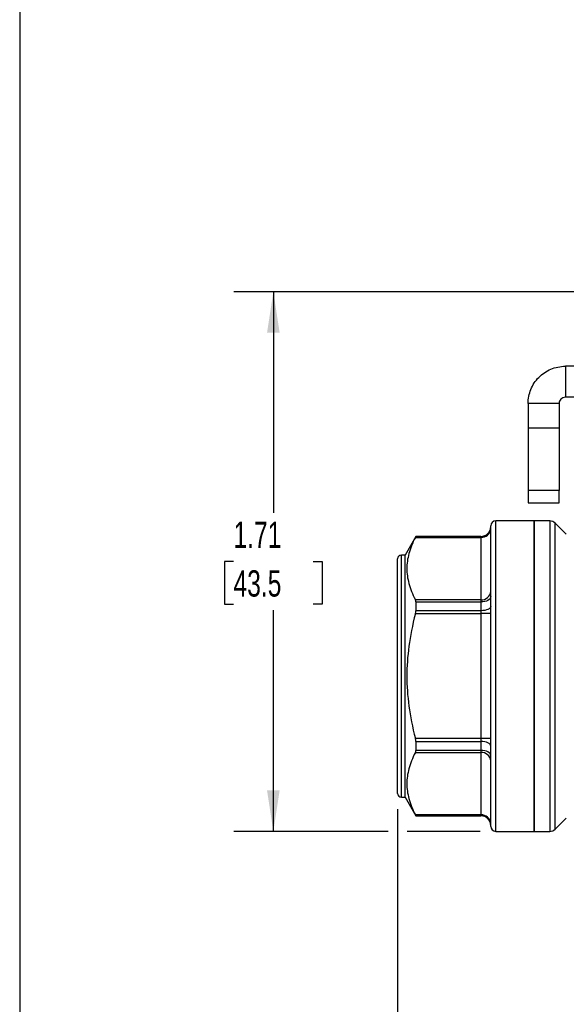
# Model space of a CAD drawing. Header units: inches. Extents: x 0.2 to 10.8, y 0.2 to 8.2.
# Tile 2 of 15: x 0.2 to 2, y 1.8 to 5. Entities that reach past the tile are written whole.
import ezdxf

# ---------------------------------------------------------------- set-up
doc = ezdxf.new("R2010")
doc.units = ezdxf.units.IN
doc.header["$MEASUREMENT"] = 0
doc.linetypes.add('SLD-Solid', pattern=[0])
doc.layers.add('DIMENSIONS', color=140, linetype='SLD-Solid', lineweight=25)
doc.layers.add('TEXT', color=140, linetype='SLD-Solid', lineweight=25)
doc.styles.add('SLDTEXTSTYLE0', font='TXT', dxfattribs={"width": 0.7})
doc.dimstyles.new('SLDDIMSTYLE0', dxfattribs={"dimtxt": 0.084961, "dimasz": 0.13, "dimexe": 0, "dimexo": 0.0625, "dimgap": 0.02124, "dimtad": 0, "dimtih": 1, "dimtoh": 1, "dimrnd": 1e-09, "dimzin": 12, "dimdsep": 46, "dimtxsty": 'SLDTEXTSTYLE0', "dimsah": 1, "dimcen": 0.09, "dimadec": 0, "dimazin": 3, "dimtfac": 1, "dimtofl": 0, "dimtmove": 0, "dimatfit": 3, "dimfxl": 0, "dimfrac": 2, "dimtolj": 1, "dimtzin": 12, "dimarcsym": 0})

# ---------------------------------------------------------------- blocks, each defined once
blk = doc.blocks.new('_D_2')
at = {"layer": 'DIMENSIONS'}
for p, q in [((1.4473, 2.4553), (1.4473, 1.3941)), ((3.2189, 2.4553), (3.2189, 1.3941)), ((1.4473, 1.5191), (2.0917, 1.5191)), ((2.2069, 1.5191), (2.1783, 1.5191)), ((2.1783, 1.5191), (2.1783, 1.3841)), ((2.4593, 1.5191), (2.4879, 1.5191)), ((2.4879, 1.5191), (2.4879, 1.3841)), ((3.2189, 1.5191), (2.5745, 1.5191)), ((2.1783, 1.3841), (2.2069, 1.3841)), ((2.4879, 1.3841), (2.4593, 1.3841))]:
    blk.add_line(p, q, dxfattribs=at)
for points in [[(1.4473, 1.5191), (1.5773, 1.4991), (1.5773, 1.5391)], [(3.2189, 1.5191), (3.0889, 1.5391), (3.0889, 1.4991)]]:
    blk.add_solid(points, dxfattribs=at)
at = {"layer": 'DIMENSIONS', "char_height": 0.08333, "attachment_point": 1, "style": 'SLDTEXTSTYLE0'}
for s, insert in [('1.77', (2.2069, 1.6455)), ('45.0', (2.2069, 1.4915))]:
    blk.add_mtext(s, dxfattribs=dict(at, insert=insert))
blk = doc.blocks.new('_D_4')
at = {"layer": 'DIMENSIONS'}
for p, q in [((2.1794, 4.0959), (0.9286, 4.0959)), ((1.0536, 4.0959), (1.0536, 3.3946)), ((0.9273, 3.2405), (0.8988, 3.2405)), ((0.8988, 3.2405), (0.8988, 3.1055)), ((1.1798, 3.2405), (1.2083, 3.2405)), ((1.2083, 3.2405), (1.2083, 3.1055)), ((0.8988, 3.1055), (0.9273, 3.1055)), ((1.2083, 3.1055), (1.1798, 3.1055)), ((1.0536, 2.3852), (1.0536, 3.0865)), ((1.4173, 2.3852), (0.9286, 2.3852)), ((1.7083, 2.3852), (1.4773, 2.3852))]:
    blk.add_line(p, q, dxfattribs=at)
for points in [[(1.0536, 4.0959), (1.0336, 3.9659), (1.0736, 3.9659)], [(1.0536, 2.3852), (1.0736, 2.5152), (1.0336, 2.5152)]]:
    blk.add_solid(points, dxfattribs=at)
at = {"layer": 'DIMENSIONS', "char_height": 0.08333, "attachment_point": 1, "style": 'SLDTEXTSTYLE0'}
for s, insert in [('1.71', (0.9273, 3.367)), ('43.5', (0.9273, 3.2129))]:
    blk.add_mtext(s, dxfattribs=dict(at, insert=insert))

msp = doc.modelspace()

# ---------------------------------------------------------------- linework, layer by layer
for p, q in [((1.9788, 3.8596), (1.9788, 3.7612)), ((2.6258, 3.8596), (1.9788, 3.8596)), ((2.6258, 3.7612), (1.9788, 3.7612)), ((1.8607, 3.7415), (1.8607, 3.6629)), ((1.9591, 3.7415), (1.8607, 3.7415)), ((1.9591, 3.7415), (1.9591, 3.6629)), ((1.9591, 3.6629), (1.8607, 3.6629)), ((1.8607, 3.6629), (1.8607, 3.4661)), ((1.9591, 3.6629), (1.9591, 3.4661)), ((1.9591, 3.4661), (1.8607, 3.4661)), ((1.8607, 3.4661), (1.8607, 3.4267)), ((1.9591, 3.4267), (1.9591, 3.4661)), ((1.8607, 3.4267), (1.9591, 3.4267)), ((1.7426, 2.401), (1.7426, 3.3537)), ((1.8803, 3.3695), (1.7583, 3.3695)), ((1.7583, 2.3852), (1.7583, 3.3695)), ((1.9296, 3.3695), (1.8803, 3.3695)), ((1.8803, 3.3695), (1.8803, 2.3852)), ((1.8803, 2.3852), (1.8803, 3.3695)), ((1.9296, 3.3695), (1.9296, 2.3852)), ((1.9817, 3.3272), (1.9463, 3.3626)), ((1.9463, 2.3921), (1.9463, 3.3626)), ((1.505, 3.3203), (1.4709, 3.2612)), ((1.5037, 3.3173), (1.7111, 3.3173)), ((1.7111, 3.3203), (1.505, 3.3203)), ((1.505, 3.3203), (1.505, 3.32)), ((1.7111, 3.32), (1.505, 3.32)), ((1.7111, 3.3203), (1.7111, 3.32)), ((1.7111, 3.32), (1.7111, 3.3173)), ((1.7111, 3.3173), (1.7111, 3.1193)), ((1.4473, 2.5053), (1.4473, 3.2494)), ((1.4709, 3.2612), (1.4591, 3.2612)), ((1.4591, 2.4935), (1.4591, 3.2612)), ((1.4709, 2.4935), (1.4709, 3.2612)), ((1.7111, 3.1193), (1.5037, 3.1193)), ((1.505, 3.1127), (1.505, 3.0846)), ((1.505, 3.1127), (1.7111, 3.1127)), ((1.7111, 3.1193), (1.7111, 3.1127)), ((1.7111, 3.1127), (1.7111, 3.0846)), ((1.5037, 3.0754), (1.7111, 3.0754)), ((1.7111, 3.0846), (1.505, 3.0846)), ((1.7111, 3.0846), (1.7111, 3.0754)), ((1.7111, 3.0754), (1.7111, 2.6793)), ((1.7426, 3.0754), (1.7111, 3.0754)), ((1.7111, 2.6793), (1.5037, 2.6793)), ((1.505, 2.6701), (1.505, 2.642)), ((1.505, 2.6701), (1.7111, 2.6701)), ((1.7426, 2.6793), (1.7111, 2.6793)), ((1.7111, 2.6793), (1.7111, 2.6701)), ((1.7111, 2.6701), (1.7111, 2.642)), ((1.5037, 2.6354), (1.7111, 2.6354)), ((1.7111, 2.642), (1.505, 2.642)), ((1.7111, 2.642), (1.7111, 2.6354)), ((1.7111, 2.6354), (1.7111, 2.4374)), ((1.4591, 2.4935), (1.4709, 2.4935)), ((1.4709, 2.4935), (1.505, 2.4344)), ((1.7111, 2.4374), (1.5037, 2.4374)), ((1.505, 2.4347), (1.505, 2.4344)), ((1.505, 2.4347), (1.7111, 2.4347)), ((1.7111, 2.4374), (1.7111, 2.4347)), ((1.7111, 2.4347), (1.7111, 2.4344)), ((1.505, 2.4344), (1.7111, 2.4344)), ((1.9463, 2.3921), (1.9817, 2.4275)), ((1.7583, 2.3852), (1.8803, 2.3852)), ((1.8803, 2.3852), (1.9296, 2.3852))]:
    msp.add_line(p, q)
at = {"flags": 128}
for points in [[(1.7426, 3.1294), (1.7419, 3.1262), (1.7402, 3.123), (1.7372, 3.1201), (1.7333, 3.1176), (1.7286, 3.1155), (1.7231, 3.114), (1.7172, 3.113), (1.7111, 3.1127)], [(1.7426, 3.0994), (1.7419, 3.0965), (1.7402, 3.0937), (1.7372, 3.0912), (1.7333, 3.089), (1.7286, 3.0871), (1.7231, 3.0858), (1.7172, 3.0849), (1.7111, 3.0846)], [(1.7426, 2.6553), (1.7419, 2.6582), (1.7402, 2.661), (1.7372, 2.6635), (1.7333, 2.6657), (1.7286, 2.6676), (1.7231, 2.6689), (1.7172, 2.6698), (1.7111, 2.6701)], [(1.7426, 2.6253), (1.7419, 2.6286), (1.7402, 2.6317), (1.7372, 2.6346), (1.7333, 2.6371), (1.7286, 2.6392), (1.7231, 2.6408), (1.7172, 2.6417), (1.7111, 2.642)]]:
    msp.add_lwpolyline(points, dxfattribs=at)
for centre, radius, start, end in [((1.7111, 3.3518), 0.0315, 270, 0), ((1.7111, 3.3515), 0.0315, 269.9809, 359.9808), ((1.713, 3.3469), 0.0296, 266.1887, 355.5981), ((1.7583, 3.3537), 0.0157, 90, 180), ((1.9296, 3.3459), 0.0236, 45, 90), ((1.4591, 3.2494), 0.0118, 90, 180), ((1.713, 3.1488), 0.0296, 266.1887, 355.5981), ((1.713, 2.6059), 0.0296, 4.4019, 93.8113), ((1.4591, 2.5053), 0.0118, 180, 270), ((1.713, 2.4078), 0.0296, 4.4019, 93.8113), ((1.7111, 2.4033), 0.0315, 0.0192, 90.0191), ((1.7111, 2.4029), 0.0315, 0, 90), ((1.7583, 2.401), 0.0157, 180, 270), ((1.9296, 2.4089), 0.0236, 270, 315)]:
    msp.add_arc(centre, radius, start, end)
for points, knots in [([(1.8607, 3.7415), (1.8607, 3.7569), (1.8637, 3.7722), (1.8754, 3.8006), (1.8839, 3.8136), (1.9056, 3.8355), (1.9184, 3.8442), (1.9398, 3.8533), (1.9474, 3.8557), (1.963, 3.8588), (1.9709, 3.8596), (1.9788, 3.8596)], [0, 0, 0, 0, 0.1173073, 0.1173073, 0.2345529, 0.2345529, 0.3517984, 0.3517984, 0.4121738, 0.4121738, 0.47255, 0.47255, 0.47255, 0.47255]), ([(1.9788, 3.7612), (1.9762, 3.7612), (1.9736, 3.7607), (1.9689, 3.7587), (1.9667, 3.7573), (1.963, 3.7536), (1.9616, 3.7515), (1.9596, 3.7467), (1.9591, 3.7441), (1.9591, 3.7415)], [0, 0, 0, 0, 0.01985532, 0.01985532, 0.03970042, 0.03970042, 0.05954552, 0.05954552, 0.07941781, 0.07941781, 0.07941781, 0.07941781]), ([(1.5037, 3.3173), (1.4941, 3.2989), (1.4875, 3.282), (1.4787, 3.2495), (1.4766, 3.2339), (1.4766, 3.2027), (1.4787, 3.1872), (1.4875, 3.1547), (1.4941, 3.1377), (1.5037, 3.1193)], [0, 0, 0, 0, 0.25, 0.25, 0.5, 0.5, 0.75, 0.75, 1, 1, 1, 1]), ([(1.5037, 3.0754), (1.4941, 3.0385), (1.4875, 3.0046), (1.4787, 2.9396), (1.4766, 2.9085), (1.4766, 2.8462), (1.4787, 2.8151), (1.4875, 2.7501), (1.4941, 2.7162), (1.5037, 2.6793)], [0, 0, 0, 0, 0.25, 0.25, 0.5, 0.5, 0.75, 0.75, 1, 1, 1, 1]), ([(1.5037, 2.6354), (1.4941, 2.617), (1.4875, 2.6), (1.4787, 2.5675), (1.4766, 2.552), (1.4766, 2.5208), (1.4787, 2.5053), (1.4875, 2.4728), (1.4941, 2.4558), (1.5037, 2.4374)], [0, 0, 0, 0, 0.25, 0.25, 0.5, 0.5, 0.75, 0.75, 1, 1, 1, 1])]:
    msp.add_open_spline(points, degree=3, knots=knots)
for points in [[(1.5037, 3.3173), (1.5045, 3.3189), (1.505, 3.3199), (1.505, 3.32)], [(1.505, 3.1127), (1.505, 3.1154), (1.5045, 3.1177), (1.5037, 3.1193)], [(1.5037, 3.0754), (1.5045, 3.0786), (1.505, 3.0818), (1.505, 3.0846)], [(1.505, 2.6701), (1.505, 2.6729), (1.5045, 2.6761), (1.5037, 2.6793)], [(1.5037, 2.6354), (1.5045, 2.637), (1.505, 2.6393), (1.505, 2.642)], [(1.505, 2.4347), (1.505, 2.4349), (1.5045, 2.4358), (1.5037, 2.4374)]]:
    msp.add_open_spline(points, degree=3)
at = {"layer": 'TEXT'}
msp.add_line((0.25, 8.25), (0.25, 0.25), dxfattribs=at)

# ---------------------------------------------------------------- dimensions: what is measured, and where the dimension line sits
at = {"layer": 'DIMENSIONS'}
dim = msp.add_linear_dim(base=(1.0536, 4.0959), p1=(1.7583, 2.3852), p2=(2.2294, 4.0959), angle=90, dimstyle='SLDDIMSTYLE0', dxfattribs=at)
dim.commit()
dim.dimension.update_dxf_attribs({"geometry": '_D_4', "text_midpoint": (1.0536, 3.2405), "dimtype": 160})
dim = msp.add_linear_dim(base=(1.4473, 1.5191), p1=(3.2189, 2.5053), p2=(1.4473, 2.5053), dimstyle='SLDDIMSTYLE0', dxfattribs=at)
dim.commit()
dim.dimension.update_dxf_attribs({"geometry": '_D_2', "text_midpoint": (2.3331, 1.5191), "dimtype": 160})

doc.saveas('drawing.dxf')
